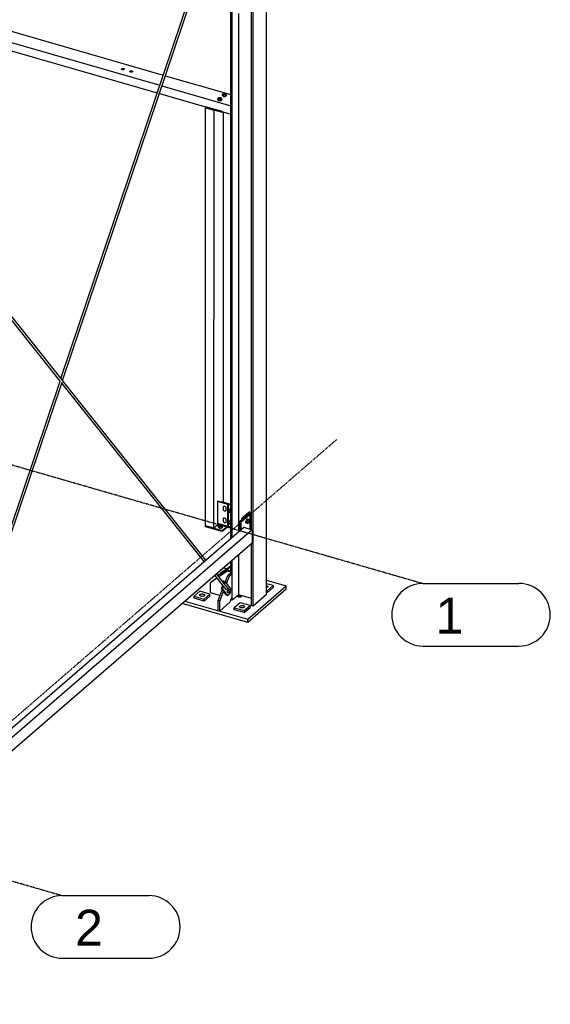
# Model space of a CAD drawing. Header units: millimetres. Extents: x -288865 to 11255, y 102926 to 380857.
# Tile 56 of 142: x -150216 to -148099, y 231545 to 235475. Entities that reach past the tile are written whole.
import ezdxf

# ---------------------------------------------------------------- set-up
doc = ezdxf.new("R2010")
doc.units = ezdxf.units.MM
doc.header["$MEASUREMENT"] = 0
doc.linetypes.add('DXK_LINE_DOT3', pattern=[5.9187, 2.979, -0.9799, 0.9799, -0.9799])
doc.layers.add('TS_INNE_OBIEKTY', color=7, linetype='Continuous')
doc.layers.add('TS_LINIE_WIDOCZNE', color=7, linetype='Continuous')
doc.styles.add('ARIAL', font='arial.ttf')

# ---------------------------------------------------------------- blocks, each defined once
blk = doc.blocks.new('Part-68308383-3511 - 1330')
at = {"layer": 'TS_LINIE_WIDOCZNE', "color": 1, "linetype": 'Continuous'}
for p, q in [((15339.1, 8089), (15339.2, 9757.1)), ((15339.2, 9757.1), (15372.5, 9747.5)), ((15372.4, 8079.4), (15372.5, 9747.5)), ((15410.9, 8183.8), (15411, 9740.4)), ((15392.8, 8097.1), (15372.4, 8079.4)), ((15372.4, 8079.4), (15339.1, 8089))]:
    blk.add_line(p, q, dxfattribs=at)
blk = doc.blocks.new('Part-68308383-1364 - 1330')
at = {"layer": 'TS_LINIE_WIDOCZNE', "color": 1, "linetype": 'Continuous'}
for p, q in [((15428.4, 8173.4), (15430.7, 8175.4)), ((15430.7, 8175.4), (15439.7, 8172.8)), ((15439.7, 8170.2), (15428.4, 8173.4)), ((15428.4, 8173.4), (15428.4, 8086.8)), ((15428.4, 8086.8), (15439.7, 8083.5))]:
    blk.add_line(p, q, dxfattribs=at)
blk = doc.blocks.new('Part-68308383-1377 - 1330')
at = {"layer": 'TS_LINIE_WIDOCZNE', "color": 1, "linetype": 'Continuous'}
for p, q in [((15391.4, 7886.7), (15428.3, 7912.9)), ((15391.7, 7886.3), (15424.5, 7909.6)), ((15424.5, 7909.6), (15428.3, 7912.9)), ((15424.5, 7909.6), (15439.7, 7905.2)), ((15428.3, 7912.9), (15439.7, 7909.7)), ((15357.9, 7862.2), (15384.4, 7881.1)), ((15357.9, 7862.2), (15361.7, 7865.6)), ((15357.9, 7822.3), (15357.9, 7862.2)), ((15361.7, 7865.6), (15384.1, 7881.5)), ((15406.1, 7868.3), (15406.5, 7868.6)), ((15406.5, 7868.6), (15407.8, 7868.8)), ((15406.8, 7867.3), (15408.4, 7868.7)), ((15407.8, 7868.8), (15409.2, 7868.7)), ((15408.4, 7868.8), (15408.4, 7868.7)), ((15408.4, 7868.7), (15408.6, 7867.2)), ((15408.6, 7867.2), (15409.3, 7865.7)), ((15409.2, 7868.7), (15410.6, 7868)), ((15409.3, 7865.7), (15410.3, 7864.3)), ((15410.3, 7864.3), (15411.6, 7863.3)), ((15410.6, 7868), (15411.9, 7867)), ((15411.6, 7863.3), (15412.9, 7862.7)), ((15411.6, 7861.4), (15412.8, 7862.5)), ((15411.9, 7867), (15413, 7865.6)), ((15413, 7865.6), (15413.6, 7864.2)), ((15357.9, 7822.3), (15396.8, 7811))]:
    blk.add_line(p, q, dxfattribs=at)
blk = doc.blocks.new('Part-68308383-1378 - 1330')
at = {"layer": 'TS_LINIE_WIDOCZNE', "color": 1, "linetype": 'Continuous'}
for p, q in [((15398.3, 7897.2), (15439.7, 7926.7)), ((15402.1, 7900.5), (15398.3, 7897.2)), ((15439.7, 7927.3), (15402.1, 7900.5)), ((15398.3, 7891.6), (15398.3, 7897.2))]:
    blk.add_line(p, q, dxfattribs=at)
blk = doc.blocks.new('Part-68308383-1382 - 1330')
at = {"layer": 'TS_LINIE_WIDOCZNE', "color": 1, "linetype": 'Continuous'}
for p, q in [((15410.6, 7921.4), (15425.4, 7917.1)), ((15582.1, 7871.9), (15661, 7849.1)), ((15507.2, 7715.9), (15661, 7849.1)), ((15661, 7835.8), (15507.2, 7702.6)), ((15661, 7835.8), (15661, 7849.1)), ((15256.7, 7788.2), (15507.2, 7715.9)), ((15468.7, 7807), (15469.5, 7808.6)), ((15469.5, 7805.5), (15468.7, 7807)), ((15469.5, 7808.6), (15471.8, 7809.7)), ((15471.8, 7804.4), (15469.5, 7805.5)), ((15471.8, 7809.7), (15474.9, 7810.1)), ((15474.9, 7804), (15471.8, 7804.4)), ((15474.9, 7810.1), (15477.9, 7809.7)), ((15477.9, 7804.4), (15474.9, 7804)), ((15477.9, 7809.7), (15480.2, 7808.6)), ((15480.2, 7805.5), (15477.9, 7804.4)), ((15480.2, 7808.6), (15481, 7807)), ((15481, 7807), (15480.2, 7805.5)), ((15507.2, 7702.6), (15245.2, 7778.2)), ((15507.2, 7702.6), (15507.2, 7715.9))]:
    blk.add_line(p, q, dxfattribs=at)
blk = doc.blocks.new('Part-68308383-1384 - 1330')
at = {"layer": 'TS_LINIE_WIDOCZNE', "color": 1, "linetype": 'Continuous'}
for p, q in [((15427.1, 7890), (15438.7, 7900)), ((15438.7, 7900), (15445.3, 7898)), ((15417, 7863.8), (15427.1, 7890)), ((15422.2, 7858), (15433.8, 7888.1)), ((15427.1, 7890), (15433.8, 7888.1)), ((15445.3, 7898), (15433.8, 7888.1)), ((15445.3, 7804.8), (15445.3, 7898)), ((15388.7, 7790.1), (15405.3, 7833.2)), ((15395.3, 7788.1), (15410.3, 7827)), ((15388.7, 7750.1), (15388.7, 7790.1)), ((15388.7, 7790.1), (15395.3, 7788.1)), ((15395.3, 7748.2), (15395.3, 7788.1)), ((15395.3, 7748.2), (15437.6, 7784.8)), ((15437.6, 7784.8), (15445.3, 7804.8)), ((15388.7, 7750.1), (15395.3, 7748.2))]:
    blk.add_line(p, q, dxfattribs=at)
blk = doc.blocks.new('Part-68308383-1390 - 1330')
at = {"layer": 'TS_LINIE_WIDOCZNE', "color": 1, "linetype": 'Continuous'}
for p, q in [((15485.1, 8120.2), (15512.7, 8144.2)), ((15516.7, 8143), (15489.1, 8119)), ((15512.7, 8144.2), (15516.7, 8143)), ((15516.7, 8075.5), (15516.7, 8143)), ((15489.1, 8119), (15485.1, 8120.2)), ((15485.1, 8115.6), (15485.1, 8120.2))]:
    blk.add_line(p, q, dxfattribs=at)
blk = doc.blocks.new('Bolt-68308383-2615 - 1330')
at = {"layer": 'TS_INNE_OBIEKTY', "color": 1, "linetype": 'Continuous'}
for p, q in [((15314.8, 7811.5), (15315, 7813.1)), ((15315.6, 7810), (15314.8, 7811.5)), ((15315, 7813.1), (15316.1, 7814.6)), ((15317.3, 7808.7), (15315.6, 7810)), ((15316.1, 7814.6), (15318.1, 7815.8)), ((15319.7, 7807.7), (15317.3, 7808.7)), ((15318.1, 7815.8), (15320.7, 7816.6)), ((15322.7, 7807.2), (15319.7, 7807.7)), ((15320.7, 7816.6), (15323.7, 7817)), ((15325.8, 7807.1), (15322.7, 7807.2)), ((15323.7, 7817), (15326.8, 7817)), ((15328.8, 7807.5), (15325.8, 7807.1)), ((15326.8, 7817), (15329.7, 7816.4)), ((15331.4, 7808.3), (15328.8, 7807.5)), ((15329.7, 7816.4), (15332.2, 7815.4)), ((15333.4, 7809.6), (15331.4, 7808.3)), ((15332.2, 7815.4), (15333.9, 7814.1)), ((15334.5, 7811), (15333.4, 7809.6)), ((15333.9, 7814.1), (15334.7, 7812.6)), ((15334.7, 7812.6), (15334.5, 7811))]:
    blk.add_line(p, q, dxfattribs=at)
blk = doc.blocks.new('Part-68308383-2323 - 1330')
at = {"layer": 'TS_LINIE_WIDOCZNE', "color": 1, "linetype": 'Continuous'}
for p, q in [((15486.9, 11159.6), (12640.8, 8694.8)), ((15486.9, 11159.6), (15577.5, 11133.5)), ((15523.7, 11086.8), (15577.5, 11133.5)), ((15526, 11086.2), (15577.5, 11130.8)), ((15577.5, 11133.5), (15577.5, 11130.8)), ((14145.6, 9890.3), (15526.4, 11086.1)), ((15526.4, 11086.1), (15523.7, 11086.8)), ((15526.4, 11046.1), (15526.4, 11086.1)), ((14145.6, 9850.3), (15526.4, 11046.1)), ((14085.2, 9841.1), (14142.9, 9891)), ((14087.5, 9840.4), (14142.9, 9888.4)), ((14142.9, 9891), (14145.6, 9890.3)), ((14142.9, 9882.2), (14142.9, 9891)), ((14145.6, 9850.3), (14145.6, 9890.3)), ((14087.9, 9840.3), (12761, 8691.2)), ((14087.9, 9840.3), (14085.2, 9841.1)), ((14087.9, 9800.3), (14087.9, 9840.3)), ((14143.7, 9850.9), (14145.6, 9850.3)), ((14087.9, 9800.3), (12761, 8651.2)), ((12640.8, 8690.3), (12640.8, 8694.8)), ((12640.8, 8694.8), (12731.4, 8668.6)), ((12643.4, 8689.6), (12643.4, 8691.3)), ((12643.4, 8691.3), (12731.4, 8666)), ((12731.4, 8668.6), (12758.3, 8691.9)), ((12731.4, 8666), (12758.3, 8689.3)), ((12758.3, 8683.1), (12758.3, 8691.9)), ((12758.3, 8691.9), (12761, 8691.2)), ((12761, 8691.2), (12761, 8651.2)), ((12731.4, 8666), (12731.4, 8668.6)), ((12761, 8651.2), (12759, 8651.8))]:
    blk.add_line(p, q, dxfattribs=at)
blk = doc.blocks.new('Part-68308383-2347 - 1330')
at = {"layer": 'TS_LINIE_WIDOCZNE', "color": 1, "linetype": 'Continuous'}
for p, q in [((15528.3, 11081.1), (15582.1, 11127.7)), ((15582.1, 11127.7), (15579.5, 11128.5)), ((15582.1, 7814.2), (15582.1, 11127.7)), ((15526.4, 11081.6), (15528.3, 11081.1)), ((15528.3, 7767.5), (15528.3, 11081.1)), ((15522.6, 8073.8), (15522.6, 11042.9)), ((15439.7, 10740.6), (15439.7, 10971)), ((15445.3, 10745.5), (15445.3, 10975.9)), ((15471.2, 10884.4), (15471.2, 10998.3)), ((15471.2, 10795.8), (15471.2, 10853.7)), ((15471.2, 10249.5), (15471.2, 10765.1)), ((15439.7, 8038.4), (15439.7, 10666.4)), ((15445.3, 8043.3), (15445.3, 10682.8)), ((15471.2, 10164.3), (15471.2, 10218.9)), ((15471.2, 8065.7), (15471.2, 10133.6)), ((15522.6, 7769.2), (15522.6, 8018.4)), ((15439.7, 7899.7), (15439.7, 7946.6)), ((15445.3, 7791.5), (15445.3, 7951.5)), ((15471.2, 7813.9), (15471.2, 7973.9)), ((15445.3, 7791.5), (15440.7, 7792.8)), ((15471.2, 7813.9), (15445.3, 7791.5)), ((15522.6, 7799), (15471.2, 7813.9)), ((15582.1, 7814.2), (15528.3, 7767.5)), ((15528.3, 7767.5), (15522.6, 7769.2))]:
    blk.add_line(p, q, dxfattribs=at)
blk = doc.blocks.new('Bolt-68308383-2407 - 1330')
at = {"layer": 'TS_INNE_OBIEKTY', "color": 1, "linetype": 'Continuous'}
for p, q in [((15426.4, 7832.4), (15425, 7824.7)), ((15425, 7824.7), (15430.3, 7823.2)), ((15425, 7824.7), (15427.5, 7821.5)), ((15426.4, 7832.4), (15426.9, 7832.9)), ((15431.7, 7830.9), (15426.4, 7832.4)), ((15432.8, 7820), (15427.5, 7821.5)), ((15429.5, 7835.9), (15430.4, 7836.9)), ((15431.7, 7830.9), (15430.3, 7823.2)), ((15430.3, 7823.2), (15432.8, 7820)), ((15430.4, 7836.9), (15435.7, 7835.4)), ((15435.7, 7835.4), (15431.7, 7830.9)), ((15436.8, 7824.5), (15432.8, 7820)), ((15438.2, 7832.2), (15435.7, 7835.4)), ((15436.8, 7824.5), (15438.2, 7832.2))]:
    blk.add_line(p, q, dxfattribs=at)
blk = doc.blocks.new('Part-68308383-1836 - 1330')
at = {"layer": 'TS_LINIE_WIDOCZNE', "color": 1, "linetype": 'Continuous'}
for p, q in [((14160.4, 9421.2), (14160.3, 9418)), ((14758.6, 8666.7), (14160.3, 9418)), ((14160.3, 9418), (14162.6, 9416)), ((14162.8, 9423.8), (14160.4, 9421.2)), ((14162.6, 9416), (14166, 9416.4)), ((14166.2, 9424.2), (14162.8, 9423.8)), ((14166, 9416.4), (14168.4, 9418.9)), ((14168.5, 9422.2), (14166.2, 9424.2)), ((14168.4, 9418.9), (14168.5, 9422.2)), ((14766.4, 8671.4), (14168.5, 9422.2)), ((15332.8, 7945.8), (14765.1, 8658.6)), ((15339.6, 7951.7), (14768.5, 8668.8)), ((15421.4, 7834.6), (15376.1, 7891.5)), ((15429.6, 7838.7), (15382.9, 7897.4)), ((15423.7, 7832.5), (15421.4, 7834.6)), ((15427.1, 7832.9), (15423.7, 7832.5)), ((15429.5, 7835.5), (15427.1, 7832.9)), ((15429.6, 7838.7), (15429.5, 7835.5))]:
    blk.add_line(p, q, dxfattribs=at)
blk = doc.blocks.new('Part-68308383-1832 - 1330')
at = {"layer": 'TS_LINIE_WIDOCZNE', "color": 1, "linetype": 'Continuous'}
for p, q in [((15412, 7860.7), (15413.8, 7864.7)), ((15413.8, 7864.7), (15417.8, 7863.5)), ((15415, 7857.1), (15417.8, 7863.5)), ((15417.8, 7863.5), (15438.5, 7837.6)), ((15401.9, 7837.5), (15408, 7851.5)), ((15422.5, 7811.6), (15401.9, 7837.5)), ((15401.9, 7837.5), (15405.9, 7836.4)), ((15405.9, 7836.4), (15410.9, 7847.8)), ((15405.9, 7836.4), (15426.5, 7810.4)), ((15437.6, 7822.8), (15434.7, 7816)), ((15438.5, 7837.6), (15437.6, 7822.8)), ((15422.5, 7811.6), (15426.5, 7810.4)), ((15426.5, 7810.4), (15434.7, 7816))]:
    blk.add_line(p, q, dxfattribs=at)
blk = doc.blocks.new('Part-68308383-1835 - 1330')
at = {"layer": 'TS_LINIE_WIDOCZNE', "color": 1, "linetype": 'Continuous'}
for p, q in [((14762, 8676.9), (15363.8, 10463.8)), ((14768.5, 8668.7), (15372, 10460.8)), ((15363.8, 10463.8), (15366.1, 10463.3)), ((15366.1, 10463.3), (15369.5, 10462.2)), ((15369.5, 10462.2), (15371.9, 10461.1)), ((15371.9, 10461.1), (15372, 10460.8)), ((14179.4, 6947), (14758.6, 8666.8)), ((14192.4, 6958.2), (14766.4, 8662.5)), ((14143.7, 6813.4), (14148.8, 6828.7))]:
    blk.add_line(p, q, dxfattribs=at)
blk = doc.blocks.new('Part-68308383-1912 - 1330')
at = {"layer": 'TS_LINIE_WIDOCZNE', "color": 1, "linetype": 'Continuous'}
for p, q in [((15608.5, 7850.1), (15582.1, 7857.7)), ((15582.1, 7831), (15585.4, 7830.1)), ((15585.4, 7822.1), (15582.1, 7823)), ((15585.4, 7830.1), (15608.5, 7850.1)), ((15608.5, 7842.1), (15585.4, 7822.1)), ((15585.4, 7830.1), (15585.4, 7822.1)), ((15608.5, 7850.1), (15608.5, 7842.1))]:
    blk.add_line(p, q, dxfattribs=at)
blk = doc.blocks.new('Part-68308383-1913 - 1330')
at = {"layer": 'TS_LINIE_WIDOCZNE', "color": 1, "linetype": 'Continuous'}
for p, q in [((15408.6, 7907.8), (15388.5, 7890.3)), ((15411.2, 7907), (15408.6, 7907.8))]:
    blk.add_line(p, q, dxfattribs=at)
blk = doc.blocks.new('Part-68308383-1914 - 1330')
at = {"layer": 'TS_LINIE_WIDOCZNE', "color": 1, "linetype": 'Continuous'}
for p, q in [((15293.2, 7807.8), (15316.3, 7827.8)), ((15356.3, 7816.3), (15316.3, 7827.8)), ((15293.2, 7799.8), (15293.2, 7807.8)), ((15293.2, 7807.8), (15333.2, 7796.3)), ((15333.2, 7788.3), (15293.2, 7799.8)), ((15333.2, 7796.3), (15356.3, 7816.3)), ((15356.3, 7808.3), (15333.2, 7788.3)), ((15333.2, 7788.3), (15333.2, 7796.3)), ((15356.3, 7808.3), (15356.3, 7816.3))]:
    blk.add_line(p, q, dxfattribs=at)
blk = doc.blocks.new('Part-68308383-1915 - 1330')
at = {"layer": 'TS_LINIE_WIDOCZNE', "color": 1, "linetype": 'Continuous'}
for p, q in [((15476.2, 7781.7), (15453.1, 7761.7)), ((15516.2, 7770.1), (15476.2, 7781.7)), ((15453.1, 7761.7), (15493.1, 7750.1)), ((15453.1, 7753.7), (15453.1, 7761.7)), ((15493.1, 7742.2), (15453.1, 7753.7)), ((15493.1, 7750.1), (15516.2, 7770.1)), ((15493.1, 7742.2), (15516.2, 7762.1)), ((15493.1, 7750.1), (15493.1, 7742.2)), ((15516.2, 7770.1), (15516.2, 7762.1))]:
    blk.add_line(p, q, dxfattribs=at)
blk = doc.blocks.new('Bolt-68308383-2398 - 1330')
at = {"layer": 'TS_INNE_OBIEKTY', "color": 1, "linetype": 'Continuous'}
for p, q in [((15406, 7868.3), (15406.2, 7868.5)), ((15406.2, 7868.5), (15406, 7868.3)), ((15406.2, 7868.5), (15407.5, 7868.8)), ((15407.5, 7868.8), (15408.9, 7868.7)), ((15408.9, 7868.7), (15410.4, 7868.2)), ((15410.4, 7868.2), (15411.7, 7867.2)), ((15411.7, 7867.2), (15412.8, 7865.9)), ((15412.8, 7865.9), (15413.5, 7864.4)), ((15413.5, 7864.4), (15413.6, 7864.2)), ((15413.6, 7864.2), (15413.5, 7864.4))]:
    blk.add_line(p, q, dxfattribs=at)
blk = doc.blocks.new('Bolt-68308383-3603 - 1330')
at = {"layer": 'TS_INNE_OBIEKTY', "color": 1, "linetype": 'Continuous'}
for p, q in [((15410.3, 8164), (15410.7, 8165.6)), ((15410.3, 8153.3), (15410.3, 8164)), ((15410.7, 8151.4), (15410.3, 8153.3)), ((15410.7, 8165.6), (15411.7, 8166.9)), ((15411.7, 8149.6), (15410.7, 8151.4)), ((15411.7, 8166.9), (15413.2, 8167.4)), ((15413.2, 8148.2), (15411.7, 8149.6)), ((15413.2, 8167.4), (15415, 8167.3)), ((15415, 8147.3), (15413.2, 8148.2)), ((15415, 8167.3), (15416.8, 8166.4)), ((15416.8, 8147.1), (15415, 8147.3)), ((15416.8, 8166.4), (15418.3, 8165)), ((15418.3, 8147.7), (15416.8, 8147.1)), ((15418.3, 8165), (15419.3, 8163.2)), ((15419.3, 8148.9), (15418.3, 8147.7)), ((15419.3, 8163.2), (15419.6, 8161.3)), ((15419.6, 8150.6), (15419.3, 8148.9)), ((15419.6, 8161.3), (15419.6, 8150.6)), ((15410.3, 8117.3), (15410.7, 8119)), ((15410.3, 8106.7), (15410.3, 8117.3)), ((15410.7, 8104.8), (15410.3, 8106.7)), ((15410.7, 8119), (15411.7, 8120.2)), ((15411.7, 8103), (15410.7, 8104.8)), ((15411.7, 8120.2), (15413.2, 8120.8)), ((15413.2, 8101.5), (15411.7, 8103)), ((15413.2, 8120.8), (15415, 8120.6)), ((15415, 8100.7), (15413.2, 8101.5)), ((15415, 8120.6), (15416.8, 8119.8)), ((15416.8, 8100.5), (15415, 8100.7)), ((15416.8, 8119.8), (15418.3, 8118.3)), ((15418.3, 8101.1), (15416.8, 8100.5)), ((15418.3, 8118.3), (15419.3, 8116.5)), ((15419.3, 8102.3), (15418.3, 8101.1)), ((15419.3, 8116.5), (15419.6, 8114.6)), ((15419.6, 8104), (15419.3, 8102.3)), ((15419.6, 8114.6), (15419.6, 8104))]:
    blk.add_line(p, q, dxfattribs=at)
blk = doc.blocks.new('Bolt-68308383-2613 - 1330')
at = {"layer": 'TS_INNE_OBIEKTY', "color": 1, "linetype": 'Continuous'}
for p, q in [((15474.7, 7765.4), (15474.8, 7766.9)), ((15475.5, 7763.9), (15474.7, 7765.4)), ((15474.8, 7766.9), (15476, 7768.4)), ((15477.2, 7762.6), (15475.5, 7763.9)), ((15476, 7768.4), (15477.9, 7769.6)), ((15479.6, 7761.6), (15477.2, 7762.6)), ((15477.9, 7769.6), (15480.6, 7770.5)), ((15482.5, 7761), (15479.6, 7761.6)), ((15480.6, 7770.5), (15483.6, 7770.9)), ((15485.7, 7760.9), (15482.5, 7761)), ((15483.6, 7770.9), (15486.7, 7770.8)), ((15488.7, 7761.3), (15485.7, 7760.9)), ((15486.7, 7770.8), (15489.6, 7770.2)), ((15491.3, 7762.2), (15488.7, 7761.3)), ((15489.6, 7770.2), (15492.1, 7769.3)), ((15493.3, 7763.4), (15491.3, 7762.2)), ((15492.1, 7769.3), (15493.8, 7767.9)), ((15494.4, 7764.9), (15493.3, 7763.4)), ((15493.8, 7767.9), (15494.6, 7766.4)), ((15494.6, 7766.4), (15494.4, 7764.9))]:
    blk.add_line(p, q, dxfattribs=at)
blk = doc.blocks.new('Part-68308383-3514 - 1330')
at = {"layer": 'TS_LINIE_WIDOCZNE', "color": 1, "linetype": 'Continuous'}
for p, q in [((15405.8, 9741.9), (15339.2, 9761.1)), ((15339.2, 9761.1), (15339.2, 9757.1)), ((15405.8, 9737.9), (15339.2, 9757.1)), ((15405.8, 9737.9), (15405.8, 9741.9)), ((15409.3, 9740.9), (15405.8, 9737.9))]:
    blk.add_line(p, q, dxfattribs=at)
blk = doc.blocks.new('Bolt-68308383-2612 - 1330')
at = {"layer": 'TS_INNE_OBIEKTY', "color": 1, "linetype": 'Continuous'}
for p, q in [((15582.1, 7850.1), (15584.4, 7849.2)), ((15583.6, 7842.1), (15582.1, 7841.6)), ((15585.6, 7843.3), (15583.6, 7842.1)), ((15584.4, 7849.2), (15586.1, 7847.9)), ((15586.7, 7844.8), (15585.6, 7843.3)), ((15586.1, 7847.9), (15586.9, 7846.4)), ((15586.9, 7846.4), (15586.7, 7844.8))]:
    blk.add_line(p, q, dxfattribs=at)
blk = doc.blocks.new('Part-68308383-3520 - 1330')
at = {"layer": 'TS_LINIE_WIDOCZNE', "color": 1, "linetype": 'Continuous'}
for p, q in [((15400.7, 8184.1), (15403, 8186.1)), ((15439.7, 8172.8), (15400.7, 8184.1)), ((15403, 8186.1), (15439.7, 8175.5))]:
    blk.add_line(p, q, dxfattribs=at)
blk = doc.blocks.new('Bolt-68308383-3590 - 1330')
at = {"layer": 'TS_INNE_OBIEKTY', "color": 1, "linetype": 'Continuous'}
for p, q in [((15003.7, 9911.6), (15003.8, 9912.5)), ((15004.2, 9910.8), (15003.7, 9911.6)), ((15003.8, 9912.5), (15004.4, 9913.3)), ((15005.1, 9910.1), (15004.2, 9910.8)), ((15004.4, 9913.3), (15005.5, 9913.9)), ((15006.4, 9909.6), (15005.1, 9910.1)), ((15005.5, 9913.9), (15006.9, 9914.4)), ((15008, 9909.3), (15006.4, 9909.6)), ((15006.9, 9914.4), (15008.5, 9914.6)), ((15009.7, 9909.2), (15008, 9909.3)), ((15008.5, 9914.6), (15010.2, 9914.5)), ((15011.3, 9909.5), (15009.7, 9909.2)), ((15010.2, 9914.5), (15011.8, 9914.2)), ((15012.7, 9909.9), (15011.3, 9909.5)), ((15011.8, 9914.2), (15013.1, 9913.7)), ((15013.8, 9910.6), (15012.7, 9909.9)), ((15013.1, 9913.7), (15014, 9913)), ((15014.4, 9911.4), (15013.8, 9910.6)), ((15014, 9913), (15014.5, 9912.2)), ((15014.5, 9912.2), (15014.4, 9911.4)), ((15037.7, 9903.6), (15038.8, 9904.3)), ((15038.8, 9904.3), (15040.2, 9904.8)), ((15040.2, 9904.8), (15041.8, 9905)), ((15041.8, 9905), (15043.5, 9904.9)), ((15043.5, 9904.9), (15045.1, 9904.6)), ((15045.1, 9904.6), (15046.4, 9904.1)), ((15046.4, 9904.1), (15047.3, 9903.4)), ((15037.1, 9902.9), (15037.7, 9903.6)), ((15037.1, 9902), (15037.1, 9902.9)), ((15037.5, 9901.2), (15037.1, 9902)), ((15038.4, 9900.5), (15037.5, 9901.2)), ((15039.7, 9900), (15038.4, 9900.5)), ((15041.3, 9899.7), (15039.7, 9900)), ((15043, 9899.6), (15041.3, 9899.7)), ((15044.6, 9899.8), (15043, 9899.6)), ((15046, 9900.3), (15044.6, 9899.8)), ((15047.1, 9901), (15046, 9900.3)), ((15047.7, 9901.7), (15047.1, 9901)), ((15047.3, 9903.4), (15047.8, 9902.6)), ((15047.8, 9902.6), (15047.7, 9901.7))]:
    blk.add_line(p, q, dxfattribs=at)
blk = doc.blocks.new('Bolt-68308383-3588 - 1330')
at = {"layer": 'TS_INNE_OBIEKTY', "color": 1, "linetype": 'Continuous'}
for p, q in [((15387.2, 9794.6), (15391.2, 9798.1)), ((15387.2, 9789.4), (15387.2, 9794.6)), ((15391.2, 9791.2), (15387.2, 9794.6)), ((15387.2, 9789.4), (15391.2, 9785.9)), ((15391.2, 9798.1), (15399.2, 9798.1)), ((15391.2, 9785.9), (15391.2, 9791.2)), ((15399.2, 9791.2), (15391.2, 9791.2)), ((15391.2, 9785.9), (15399.2, 9785.9)), ((15399.2, 9798.1), (15403.2, 9794.6)), ((15403.2, 9794.6), (15399.2, 9791.2)), ((15399.2, 9785.9), (15399.2, 9791.2)), ((15399.2, 9785.9), (15403.2, 9789.4)), ((15403.2, 9789.4), (15403.2, 9794.6)), ((15406.4, 9811.3), (15410.4, 9814.7)), ((15406.4, 9806), (15406.4, 9811.3)), ((15410.4, 9807.8), (15406.4, 9811.3)), ((15406.4, 9806), (15410.4, 9802.5)), ((15410.4, 9814.7), (15418.4, 9814.7)), ((15410.4, 9802.5), (15410.4, 9807.8)), ((15418.4, 9807.8), (15410.4, 9807.8)), ((15410.4, 9802.5), (15418.4, 9802.5)), ((15418.4, 9814.7), (15422.4, 9811.3)), ((15422.4, 9811.3), (15418.4, 9807.8)), ((15418.4, 9802.5), (15418.4, 9807.8)), ((15418.4, 9802.5), (15422.4, 9806)), ((15422.4, 9806), (15422.4, 9811.3))]:
    blk.add_line(p, q, dxfattribs=at)
blk = doc.blocks.new('Part-68308383-3668 - 1330')
at = {"layer": 'TS_LINIE_WIDOCZNE', "color": 1, "linetype": 'Continuous'}
for p, q in [((15475.6, 8107.4), (15512.1, 8139)), ((15516.1, 8137.9), (15479.6, 8106.2)), ((15512.1, 8139), (15516.1, 8137.9)), ((15516.1, 8075.7), (15516.1, 8137.9)), ((15479.6, 8106.2), (15475.6, 8107.4)), ((15475.6, 8069.5), (15475.6, 8107.4)), ((15479.6, 8106.2), (15479.6, 8072.9))]:
    blk.add_line(p, q, dxfattribs=at)
blk = doc.blocks.new('Part-68308383-3676 - 1330')
at = {"layer": 'TS_LINIE_WIDOCZNE', "color": 1, "linetype": 'Continuous'}
for p, q in [((15524.4, 8073.3), (14147.5, 6880.8)), ((14166, 6935.3), (15491.1, 8082.9)), ((15491.1, 8082.9), (15524.4, 8073.3)), ((15524.4, 8073.3), (15524.4, 8020)), ((15524.4, 8020), (14147.5, 6827.5)), ((14145.5, 6830.1), (14145.5, 6879.1)), ((14147.5, 6880.8), (14147.5, 6827.5)), ((14143.7, 6862.4), (14145.5, 6864)), ((14143.7, 6830.7), (14145.5, 6830.1)), ((14147.5, 6827.5), (14143.7, 6828.7))]:
    blk.add_line(p, q, dxfattribs=at)
blk = doc.blocks.new('GridLine-68308383-3702 - 1330')
at = {"layer": 'TS_INNE_OBIEKTY', "color": 4, "linetype": 'DXK_LINE_DOT3'}
blk.add_line((9113.3, 2588.8), (15863.6, 8434.7), dxfattribs=at)
blk = doc.blocks.new('GridLine-68308383-3689 - 1330')
at = {"layer": 'TS_INNE_OBIEKTY', "color": 4, "linetype": 'DXK_LINE_DOT3'}
blk.add_line((5351.7, 9331.2), (14767.9, 6612.9), dxfattribs=at)
at = {"layer": 'TS_INNE_OBIEKTY', "color": 4, "linetype": 'Continuous'}
for p, q in [((14767.9, 6612.9), (15112.4, 6612.9)), ((14767.9, 6362.9), (15112.4, 6362.9))]:
    blk.add_line(p, q, dxfattribs=at)
for centre, start, end in [((14767.9, 6487.9), 90, 270), ((15112.4, 6487.9), 270, 90)]:
    blk.add_arc(centre, 125, start, end, dxfattribs=at)
at = {"layer": 'TS_INNE_OBIEKTY', "color": 2, "linetype": 'Continuous', "style": 'ARIAL'}
blk.add_text('2', height=143.3, dxfattribs=at).set_placement((14817.9, 6412.9))
blk = doc.blocks.new('Part-68308383-3509 - 1330')
at = {"layer": 'TS_LINIE_WIDOCZNE', "color": 1, "linetype": 'Continuous'}
for p, q in [((15339.1, 8085.1), (15339.1, 8089)), ((15339.1, 8089), (15405.7, 8069.8)), ((15405.7, 8065.8), (15339.1, 8085.1)), ((15405.7, 8069.8), (15426.1, 8087.5)), ((15429.5, 8086.5), (15405.7, 8065.8)), ((15405.7, 8065.8), (15405.7, 8069.8))]:
    blk.add_line(p, q, dxfattribs=at)
blk = doc.blocks.new('Part-68308383-3512 - 1330')
at = {"layer": 'TS_LINIE_WIDOCZNE', "color": 1, "linetype": 'Continuous'}
for p, q in [((13877.6, 10216.4), (13916, 10249.7)), ((13916, 10249.7), (13940.2, 10242.7)), ((13949.6, 10240), (14306.2, 10137)), ((13877.6, 10183), (13877.6, 10216.4)), ((13877.6, 10216.4), (13942.3, 10197.7)), ((13877.6, 10183), (13943.8, 10163.9)), ((13951.6, 10195), (14267.7, 10103.7)), ((13953.1, 10161.2), (14238.9, 10078.8)), ((14395.6, 10066.8), (15156.2, 9847.2)), ((14434, 10100.1), (15169.8, 9887.7)), ((14366.7, 10041.8), (15146, 9816.9)), ((15178.2, 9885.3), (15439.7, 9809.8)), ((15164.6, 9844.8), (15439.7, 9765.4)), ((15154.4, 9814.5), (15439.7, 9732.1))]:
    blk.add_line(p, q, dxfattribs=at)
blk = doc.blocks.new('Part-68308383-3531 - 1330')
at = {"layer": 'TS_LINIE_WIDOCZNE', "color": 1, "linetype": 'Continuous'}
for p, q in [((15389.3, 8187.3), (15387, 8185.4)), ((15387, 8185.4), (15387, 8098.7)), ((15428.3, 8173.4), (15387, 8185.4)), ((15389.3, 8187.3), (15430.6, 8175.4)), ((15430.6, 8175.4), (15428.3, 8173.4)), ((15430.6, 8175.4), (15430.6, 8175.3)), ((15428.3, 8086.8), (15428.3, 8173.4)), ((15387, 8098.7), (15428.3, 8086.8)), ((15428.4, 8086.9), (15428.3, 8086.8))]:
    blk.add_line(p, q, dxfattribs=at)
blk = doc.blocks.new('Bolt-68308383-3586 - 1330')
at = {"layer": 'TS_INNE_OBIEKTY', "color": 1, "linetype": 'Continuous'}
for p, q in [((15390.7, 8088.2), (15394.7, 8091.7)), ((15390.7, 8083), (15390.7, 8088.2)), ((15394.7, 8084.8), (15390.7, 8088.2)), ((15394.7, 8079.5), (15390.7, 8083)), ((15394.7, 8091.7), (15402.7, 8091.7)), ((15394.7, 8079.5), (15394.7, 8084.8)), ((15402.7, 8084.8), (15394.7, 8084.8)), ((15394.7, 8079.5), (15402.7, 8079.5)), ((15402.7, 8091.7), (15406.7, 8088.2)), ((15406.7, 8088.2), (15402.7, 8084.8)), ((15402.7, 8079.5), (15402.7, 8084.8)), ((15402.7, 8079.5), (15406.7, 8083)), ((15406.7, 8083), (15406.7, 8088.2))]:
    blk.add_line(p, q, dxfattribs=at)
blk = doc.blocks.new('Bolt-68308383-3594 - 1330')
at = {"layer": 'TS_INNE_OBIEKTY', "color": 1, "linetype": 'Continuous'}
for p, q in [((15431.7, 8148.9), (15435.2, 8153.9)), ((15435.2, 8141.9), (15431.7, 8148.9)), ((15438.2, 8156.6), (15435.2, 8153.9)), ((15435.2, 8153.9), (15439.7, 8152.6)), ((15439.7, 8140.7), (15435.2, 8141.9)), ((15437, 8156.3), (15437.4, 8157.9)), ((15437, 8155.5), (15437, 8156.3)), ((15437.4, 8157.9), (15438.4, 8159.2)), ((15439.7, 8156.2), (15438.2, 8156.6)), ((15438.4, 8159.2), (15439.7, 8159.6)), ((15431.7, 8102.3), (15435.2, 8107.3)), ((15435.2, 8095.3), (15431.7, 8102.3)), ((15438.2, 8109.9), (15435.2, 8107.3)), ((15435.2, 8107.3), (15439.7, 8106)), ((15437, 8109.6), (15437.4, 8111.3)), ((15437, 8108.9), (15437, 8109.6)), ((15437.4, 8111.3), (15438.4, 8112.5)), ((15439.7, 8109.5), (15438.2, 8109.9)), ((15438.4, 8112.5), (15439.7, 8113)), ((15439.7, 8094), (15435.2, 8095.3))]:
    blk.add_line(p, q, dxfattribs=at)
blk = doc.blocks.new('Bolt-68308383-3680 - 1330')
at = {"layer": 'TS_INNE_OBIEKTY', "color": 1, "linetype": 'Continuous'}
for p, q in [((15498.8, 8102.9), (15499, 8104.9)), ((15499, 8101.3), (15498.8, 8102.9)), ((15499, 8104.9), (15499.6, 8106.9)), ((15499.6, 8100.3), (15499, 8101.3)), ((15499.6, 8106.9), (15500.5, 8108.6)), ((15500.5, 8100), (15499.6, 8100.3)), ((15500.5, 8108.6), (15501.5, 8109.9)), ((15501.5, 8100.6), (15500.5, 8100)), ((15502.6, 8112.2), (15500.6, 8104.4)), ((15505.9, 8102.9), (15500.6, 8104.4)), ((15500.6, 8104.4), (15502.6, 8100.2)), ((15501.5, 8109.9), (15502.1, 8110.4)), ((15502.1, 8101.1), (15501.5, 8100.6)), ((15506.6, 8115.6), (15502.6, 8112.2)), ((15507.9, 8110.6), (15502.6, 8112.2)), ((15502.6, 8100.2), (15507.9, 8098.6)), ((15505.9, 8102.9), (15507.9, 8110.6)), ((15505.9, 8102.9), (15507.9, 8098.6)), ((15506.6, 8115.6), (15511.9, 8114.1)), ((15507.8, 8115.3), (15508.7, 8115.8)), ((15511.9, 8114.1), (15507.9, 8110.6)), ((15507.9, 8098.6), (15511.9, 8102.1)), ((15508.7, 8115.8), (15509.6, 8115.5)), ((15509.6, 8115.5), (15510.1, 8114.6)), ((15513.9, 8109.8), (15511.9, 8114.1)), ((15511.9, 8102.1), (15513.9, 8109.8))]:
    blk.add_line(p, q, dxfattribs=at)
blk = doc.blocks.new('GridLine-68308383-3688 - 1330')
at = {"layer": 'TS_INNE_OBIEKTY', "color": 4, "linetype": 'DXK_LINE_DOT3'}
blk.add_line((6790.1, 10576.9), (16206.4, 7858.7), dxfattribs=at)
at = {"layer": 'TS_INNE_OBIEKTY', "color": 4, "linetype": 'Continuous'}
for p, q in [((16206.4, 7858.7), (16589.1, 7858.7)), ((16206.4, 7608.7), (16589.1, 7608.7))]:
    blk.add_line(p, q, dxfattribs=at)
for centre, start, end in [((16206.4, 7733.7), 90, 270), ((16589.1, 7733.7), 270, 90)]:
    blk.add_arc(centre, 125, start, end, dxfattribs=at)
at = {"layer": 'TS_INNE_OBIEKTY', "color": 2, "linetype": 'Continuous', "style": 'ARIAL'}
blk.add_text('1', height=143.3, dxfattribs=at).set_placement((16256.4, 7658.7))

msp = doc.modelspace()

# ---------------------------------------------------------------- block references
for name in ['Part-68308383-2323 - 1330', 'Part-68308383-2347 - 1330', 'GridLine-68308383-3688 - 1330', 'Part-68308383-1835 - 1330', 'Part-68308383-3512 - 1330', 'Bolt-68308383-3590 - 1330', 'Bolt-68308383-3588 - 1330', 'Part-68308383-3511 - 1330', 'Part-68308383-3514 - 1330', 'Part-68308383-1836 - 1330', 'GridLine-68308383-3689 - 1330', 'GridLine-68308383-3702 - 1330', 'Part-68308383-3531 - 1330', 'Part-68308383-3520 - 1330', 'Bolt-68308383-3603 - 1330', 'Part-68308383-1364 - 1330', 'Bolt-68308383-3594 - 1330', 'Part-68308383-3668 - 1330', 'Part-68308383-1390 - 1330', 'Part-68308383-3676 - 1330', 'Part-68308383-3509 - 1330', 'Bolt-68308383-3586 - 1330', 'Bolt-68308383-3680 - 1330', 'Part-68308383-1378 - 1330', 'Part-68308383-1382 - 1330', 'Part-68308383-1377 - 1330', 'Part-68308383-1913 - 1330', 'Part-68308383-1384 - 1330', 'Part-68308383-1832 - 1330', 'Bolt-68308383-2398 - 1330', 'Part-68308383-1912 - 1330', 'Bolt-68308383-2612 - 1330', 'Part-68308383-1914 - 1330', 'Bolt-68308383-2615 - 1330', 'Bolt-68308383-2407 - 1330', 'Part-68308383-1915 - 1330', 'Bolt-68308383-2613 - 1330']:
    msp.add_blockref(name, (-164812.9, 225365.8))

doc.saveas('drawing.dxf')
